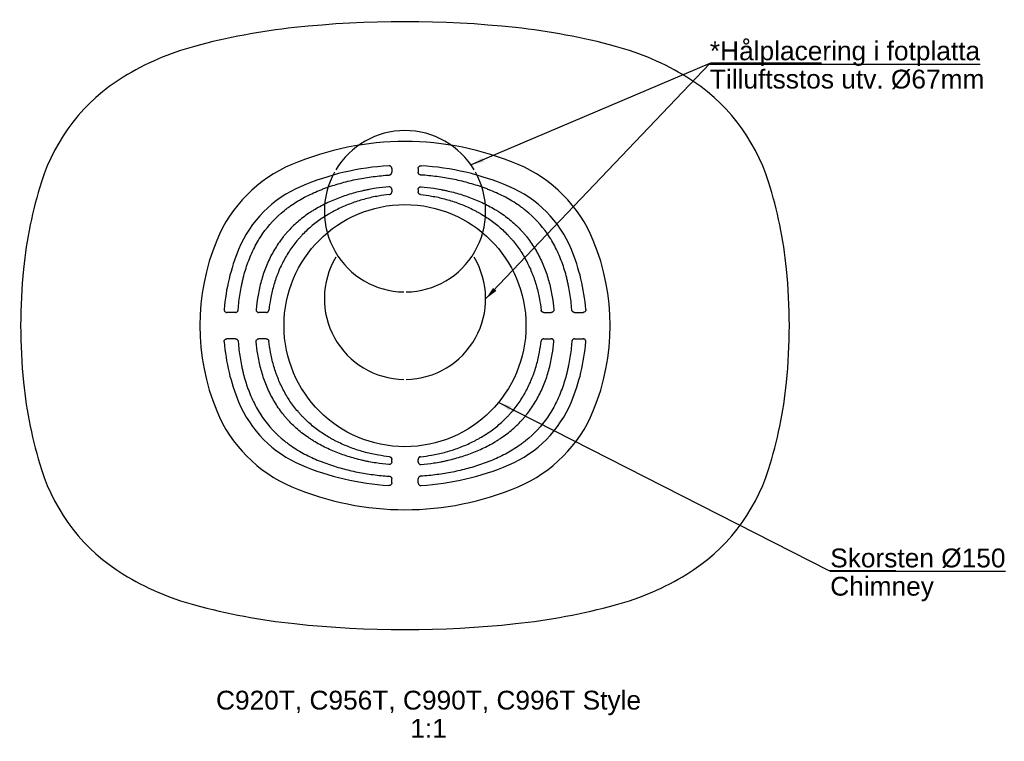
# Model space of a CAD drawing. Header units: millimetres. Extents: x -287 to 446, y -309 to 227.
import ezdxf
from ezdxf.lldxf.tags import DXFTag

# ---------------------------------------------------------------- set-up
doc = ezdxf.new("R2010")
doc.units = ezdxf.units.MM
for name, color, linetype in [('dimension', 7, 'Continuous'), ('DSN1022450', 7, 'Continuous'), ('DSN1069040', 7, 'Continuous'), ('DSN1070029', 7, 'Continuous')]:
    doc.layers.add(name, color=color, linetype=linetype)
tags = doc.linetypes.add('HIDDEN2', pattern=[4.7625, 3.175, -1.5875]).pattern_tags.tags
tags[6:7] = [DXFTag(74, 4), DXFTag(75, 0), DXFTag(340, '0'), DXFTag(46, 0.0), DXFTag(50, 0.0), DXFTag(44, 0.0), DXFTag(45, 0.0)]
tags[4:5] = [DXFTag(74, 4), DXFTag(75, 0), DXFTag(340, '0'), DXFTag(46, 0.0), DXFTag(50, 0.0), DXFTag(44, 0.0), DXFTag(45, 0.0)]

# ---------------------------------------------------------------- blocks, each defined once
blk = doc.blocks.new('SEANNOT_GROUP')
at = {"layer": 'dimension', "linetype": 'Continuous'}
blk.add_hatch(color=7, dxfattribs=at).paths.add_polyline_path([(79.08, -60.08), (69.61, -57.09), (77.6, -62.99)])
at = {"layer": 'dimension', "color": 7, "linetype": 'Continuous'}
blk.add_lwpolyline([(365.2, -182.26), (315.62, -182.26), (69.61, -57.09)], dxfattribs=at)
blk = doc.blocks.new('SEANNOT_GROUP1')
at = {"layer": 'dimension', "linetype": 'Continuous'}
blk.add_hatch(color=7, dxfattribs=at).paths.add_polyline_path([(57.51, 124.78), (49.13, 119.45), (58.79, 121.77)])
at = {"layer": 'dimension', "color": 7, "linetype": 'Continuous'}
blk.add_lwpolyline([(309.88, 195.09), (227.41, 195.09), (49.13, 119.45)], dxfattribs=at)
blk = doc.blocks.new('SEANNOT_GROUP2')
at = {"layer": 'dimension', "linetype": 'Continuous'}
blk.add_hatch(color=7, dxfattribs=at).paths.add_polyline_path([(65.58, 28.06), (60, 19.84), (67.95, 25.8)])
at = {"layer": 'dimension', "color": 7, "linetype": 'Continuous'}
blk.add_lwpolyline([(299, 194.82), (226.9, 194.82), (60, 19.84)], dxfattribs=at)
blk = doc.blocks.new('SE')
at = {"layer": 'DSN1070029', "color": 7, "linetype": 'Continuous'}
for centre, radius, start, end in [((-30.71, -258.75), 483.11, 96.1232, 105.11217), ((0, -545), 771, 83.8768, 96.1232), ((30.71, -258.75), 483.11, 74.88783, 83.8768), ((-104.05, 12.83), 201.8, 105.11217, 121.53946), ((104.05, 12.83), 201.8, 58.46054, 74.88783), ((-135.55, 64.15), 141.59, 121.53946, 162.43416), ((135.55, 64.15), 141.59, 17.56584, 58.46054), ((0, -79.2), 216.1, 67.06872, 112.93128), ((-43.44, 23.49), 104.6, 112.93128, 157.57416), ((43.44, 23.49), 104.6, 22.42584, 67.06872), ((35.5, 10), 321, 162.43416, 174.26083), ((-35.5, 10), 321, 5.73917, 17.56584), ((13.47, 0), 166.17, 157.57416, 202.42584), ((-13.47, 0), 166.17, 337.57416, 22.42584), ((135, 0), 421, 174.26083, 185.73917), ((-135, 0), 421, 354.26083, 5.73917), ((35.5, -10), 321, 185.73917, 197.56584), ((-35.5, -10), 321, 342.43416, 354.26083), ((-43.44, -23.49), 104.6, 202.42584, 247.06872), ((43.44, -23.49), 104.6, 292.93128, 337.57416), ((-135.55, -64.15), 141.59, 197.56584, 238.46054), ((135.55, -64.15), 141.59, 301.53946, 342.43416), ((0, 79.2), 216.1, 247.06872, 292.93128), ((-104.05, -12.83), 201.8, 238.46054, 254.88783), ((104.05, -12.83), 201.8, 285.11217, 301.53946), ((-30.71, 258.75), 483.11, 254.88783, 263.8768), ((30.71, 258.75), 483.11, 276.1232, 285.11217), ((0, 545), 771, 263.8768, 276.1232)]:
    blk.add_arc(centre, radius, start, end, dxfattribs=at)
blk = doc.blocks.new('SE1')
at = {"layer": 'DSN1069040', "color": 7, "linetype": 'HIDDEN2'}
for centre, start, end in [((0, 85), 30.85947, 149.14053), ((0, 85), 150.85947, 269.14053), ((0, 85), 270.85947, 29.14053), ((0, 20), 149.09882, 269.14053), ((0, 20), 270.85947, 30.90118)]:
    blk.add_arc(centre, 60, start, end, dxfattribs=at)
blk = doc.blocks.new('SE2')
at = {"layer": 'DSN1022450', "color": 7, "linetype": 'Continuous'}
for p, q in [((-9.81, 116.88), (-9.81, 113.99)), ((9.81, 116.88), (9.81, 113.99)), ((-9.81, 101.27), (-9.81, 99.45)), ((9.81, 101.27), (9.81, 99.45)), ((-126.14, 9.81), (-132.56, 9.81)), ((-103.24, 9.81), (-108.85, 9.81)), ((103.24, 9.81), (108.85, 9.81)), ((126.14, 9.81), (132.56, 9.81)), ((-126.14, -9.81), (-132.56, -9.81)), ((-103.24, -9.81), (-108.85, -9.81)), ((103.24, -9.81), (108.85, -9.81)), ((126.14, -9.81), (132.56, -9.81)), ((-9.81, -101.27), (-9.81, -99.45)), ((9.81, -101.27), (9.81, -99.45)), ((-9.81, -116.88), (-9.81, -113.99)), ((9.81, -116.88), (9.81, -113.99))]:
    blk.add_line(p, q, dxfattribs=at)
blk.add_circle((0, 0), 90.02, dxfattribs=at)
for centre, radius, start, end in [((0, -79.2), 198.44, 93.44695, 112.93128), ((0, -79.2), 198.44, 67.06872, 86.55305), ((-43.44, 23.49), 86.94, 112.93128, 157.57416), ((43.44, 23.49), 86.94, 22.42584, 67.06872), ((13.47, 0), 148.51, 157.57416, 175.37624), ((-13.47, 0), 148.51, 4.62376, 22.42584), ((13.47, 0), 148.51, 184.62376, 202.42584), ((-13.47, 0), 148.51, 337.57416, 355.37624), ((-43.44, -23.49), 86.94, 202.42584, 247.06872), ((43.44, -23.49), 86.94, 292.93128, 337.57416), ((0, 79.2), 198.44, 247.06872, 266.55305), ((0, 79.2), 198.44, 273.44695, 292.93128)]:
    blk.add_arc(centre, radius, start, end, dxfattribs=at)
for points, knots in [([(-9.81, 116.88), (-9.81, 117.02), (-9.83, 117.16), (-9.88, 117.42), (-9.92, 117.55), (-10.03, 117.8), (-10.1, 117.92), (-10.25, 118.14), (-10.34, 118.25), (-10.64, 118.52), (-10.87, 118.67), (-11.26, 118.81), (-11.39, 118.84), (-11.66, 118.88), (-11.79, 118.89), (-11.93, 118.88)], [0, 0, 0, 0, 0.125, 0.125, 0.25, 0.25, 0.375, 0.375, 0.5, 0.5, 0.75, 0.75, 0.875, 0.875, 1, 1, 1, 1]), ([(9.81, 116.88), (9.81, 117.02), (9.83, 117.16), (9.88, 117.42), (9.92, 117.55), (10.03, 117.8), (10.1, 117.92), (10.25, 118.14), (10.34, 118.25), (10.64, 118.52), (10.87, 118.67), (11.26, 118.81), (11.39, 118.84), (11.66, 118.88), (11.79, 118.89), (11.93, 118.88)], [0, 0, 0, 0, 0.125, 0.125, 0.25, 0.25, 0.375, 0.375, 0.5, 0.5, 0.75, 0.75, 0.875, 0.875, 1, 1, 1, 1]), ([(-124.14, 11.66), (-124.14, 11.76), (-124.13, 11.86), (-123.81, 15.92), (-123.35, 19.87), (-122.41, 25.78), (-122.06, 27.74), (-121.46, 30.68), (-121.25, 31.66), (-120.8, 33.62), (-120.57, 34.59), (-119.36, 39.42), (-118.2, 43.22), (-115.48, 50.68), (-113.91, 54.33), (-111.2, 59.67), (-110.23, 61.43), (-108.17, 64.9), (-107.08, 66.59), (-101.4, 74.79), (-96, 80.6), (-88.95, 86.25), (-88.15, 86.87), (-86.54, 88.08), (-85.72, 88.66), (-83.25, 90.38), (-81.57, 91.47), (-76.46, 94.58), (-72.94, 96.43), (-67.53, 98.95), (-65.7, 99.74), (-62.92, 100.87), (-61.99, 101.24), (-60.12, 101.95), (-59.18, 102.3), (-54.47, 103.97), (-50.68, 105.15), (-43.05, 107.23), (-39.21, 108.13), (-31.48, 109.67), (-27.6, 110.31), (-19.79, 111.33), (-15.86, 111.72), (-11.84, 111.98), (-11.76, 111.99), (-11.68, 111.99)], [0, 0, 0, 0, 0.001753, 0.001753, 0.072959, 0.072959, 0.108561, 0.108561, 0.126363, 0.126363, 0.144164, 0.144164, 0.215369, 0.215369, 0.286575, 0.286575, 0.322177, 0.322177, 0.35778, 0.35778, 0.500191, 0.500191, 0.517992, 0.517992, 0.535794, 0.535794, 0.571396, 0.571396, 0.642602, 0.642602, 0.678204, 0.678204, 0.696006, 0.696006, 0.713807, 0.713807, 0.785012, 0.785012, 0.856218, 0.856218, 0.927423, 0.927423, 0.998629, 0.998629, 1, 1, 1, 1]), ([(-11.68, 111.99), (-11.56, 112), (-11.43, 112.02), (-11.19, 112.08), (-11.07, 112.13), (-10.85, 112.23), (-10.74, 112.3), (-10.54, 112.44), (-10.44, 112.53), (-10.27, 112.71), (-10.19, 112.81), (-10.06, 113.02), (-10, 113.13), (-9.86, 113.48), (-9.81, 113.73), (-9.81, 113.99)], [0, 0, 0, 0, 0.125, 0.125, 0.25, 0.25, 0.375, 0.375, 0.5, 0.5, 0.625, 0.625, 0.75, 0.75, 1, 1, 1, 1]), ([(11.68, 111.99), (11.56, 112), (11.43, 112.02), (11.19, 112.08), (11.07, 112.13), (10.85, 112.23), (10.74, 112.3), (10.54, 112.44), (10.44, 112.53), (10.27, 112.71), (10.19, 112.81), (10.06, 113.02), (10, 113.13), (9.86, 113.48), (9.81, 113.73), (9.81, 113.99)], [0, 0, 0, 0, 0.125, 0.125, 0.25, 0.25, 0.375, 0.375, 0.5, 0.5, 0.625, 0.625, 0.75, 0.75, 1, 1, 1, 1]), ([(124.14, 11.66), (124.14, 11.76), (124.13, 11.86), (123.81, 15.92), (123.35, 19.87), (122.41, 25.78), (122.06, 27.74), (121.46, 30.68), (121.25, 31.66), (120.8, 33.62), (120.57, 34.59), (119.36, 39.42), (118.2, 43.22), (115.48, 50.68), (113.91, 54.33), (111.2, 59.67), (110.23, 61.43), (108.17, 64.9), (107.08, 66.59), (101.4, 74.79), (96, 80.6), (88.95, 86.25), (88.15, 86.87), (86.54, 88.08), (85.72, 88.66), (83.25, 90.38), (81.57, 91.47), (76.46, 94.58), (72.94, 96.43), (67.53, 98.95), (65.7, 99.74), (62.92, 100.87), (61.99, 101.24), (60.12, 101.95), (59.18, 102.3), (54.47, 103.97), (50.68, 105.15), (43.05, 107.23), (39.21, 108.13), (31.48, 109.67), (27.6, 110.31), (19.79, 111.33), (15.86, 111.72), (11.84, 111.98), (11.76, 111.99), (11.68, 111.99)], [0, 0, 0, 0, 0.001753, 0.001753, 0.072959, 0.072959, 0.108561, 0.108561, 0.126363, 0.126363, 0.144164, 0.144164, 0.215369, 0.215369, 0.286575, 0.286575, 0.322177, 0.322177, 0.35778, 0.35778, 0.500191, 0.500191, 0.517992, 0.517992, 0.535794, 0.535794, 0.571396, 0.571396, 0.642602, 0.642602, 0.678204, 0.678204, 0.696006, 0.696006, 0.713807, 0.713807, 0.785012, 0.785012, 0.856218, 0.856218, 0.927423, 0.927423, 0.998629, 0.998629, 1, 1, 1, 1]), ([(-11.98, 103.26), (-15.16, 102.99), (-18.33, 102.61), (-23.26, 101.86), (-25.04, 101.56), (-27.69, 101.05), (-28.57, 100.87), (-30.34, 100.49), (-31.22, 100.3), (-35.61, 99.28), (-39.06, 98.33), (-45.88, 96.17), (-49.23, 94.95), (-55.83, 92.24), (-59.07, 90.74), (-63.83, 88.23), (-65.4, 87.35), (-67.72, 85.97), (-68.49, 85.49), (-70.01, 84.53), (-70.76, 84.04), (-74.48, 81.54), (-77.32, 79.38), (-82.7, 74.72), (-85.24, 72.22), (-88.23, 68.86), (-88.82, 68.18), (-89.97, 66.79), (-90.54, 66.09), (-92.2, 63.97), (-93.25, 62.52), (-96.26, 58.09), (-98.08, 55.02), (-101.34, 48.68), (-102.8, 45.4), (-105.35, 38.64), (-106.43, 35.22), (-108.26, 28.33), (-109.01, 24.85), (-110.13, 18.25), (-110.54, 15.13), (-110.84, 12)], [0, 0, 0, 0, 0.064557, 0.064557, 0.100862, 0.100862, 0.119014, 0.119014, 0.137166, 0.137166, 0.209776, 0.209776, 0.282385, 0.282385, 0.354995, 0.354995, 0.3913, 0.3913, 0.409452, 0.409452, 0.427604, 0.427604, 0.500214, 0.500214, 0.572823, 0.572823, 0.590976, 0.590976, 0.609128, 0.609128, 0.645433, 0.645433, 0.718042, 0.718042, 0.790652, 0.790652, 0.863261, 0.863261, 0.935871, 0.935871, 1, 1, 1, 1]), ([(-9.81, 101.27), (-9.81, 101.41), (-9.83, 101.54), (-9.88, 101.81), (-9.93, 101.94), (-10.04, 102.2), (-10.11, 102.32), (-10.27, 102.54), (-10.36, 102.65), (-10.66, 102.92), (-10.9, 103.07), (-11.29, 103.2), (-11.43, 103.23), (-11.7, 103.27), (-11.84, 103.27), (-11.98, 103.26)], [0, 0, 0, 0, 0.125, 0.125, 0.25, 0.25, 0.375, 0.375, 0.5, 0.5, 0.75, 0.75, 0.875, 0.875, 1, 1, 1, 1]), ([(9.81, 101.27), (9.81, 101.41), (9.83, 101.54), (9.88, 101.81), (9.93, 101.94), (10.04, 102.2), (10.11, 102.32), (10.27, 102.54), (10.36, 102.65), (10.66, 102.92), (10.9, 103.07), (11.29, 103.2), (11.43, 103.23), (11.7, 103.27), (11.84, 103.27), (11.98, 103.26)], [0, 0, 0, 0, 0.125, 0.125, 0.25, 0.25, 0.375, 0.375, 0.5, 0.5, 0.75, 0.75, 0.875, 0.875, 1, 1, 1, 1]), ([(11.98, 103.26), (15.16, 102.99), (18.33, 102.61), (23.26, 101.86), (25.04, 101.56), (27.69, 101.05), (28.57, 100.87), (30.34, 100.49), (31.22, 100.3), (35.61, 99.28), (39.06, 98.33), (45.88, 96.17), (49.23, 94.95), (55.83, 92.24), (59.07, 90.74), (63.83, 88.23), (65.4, 87.35), (67.72, 85.97), (68.49, 85.49), (70.01, 84.53), (70.76, 84.04), (74.48, 81.54), (77.32, 79.38), (82.7, 74.72), (85.24, 72.22), (88.23, 68.86), (88.82, 68.18), (89.97, 66.79), (90.54, 66.09), (92.2, 63.97), (93.25, 62.52), (96.26, 58.09), (98.08, 55.02), (101.34, 48.68), (102.8, 45.4), (105.35, 38.64), (106.43, 35.22), (108.26, 28.33), (109.01, 24.85), (110.13, 18.25), (110.54, 15.13), (110.84, 12)], [0, 0, 0, 0, 0.064557, 0.064557, 0.100862, 0.100862, 0.119014, 0.119014, 0.137166, 0.137166, 0.209776, 0.209776, 0.282385, 0.282385, 0.354995, 0.354995, 0.3913, 0.3913, 0.409452, 0.409452, 0.427604, 0.427604, 0.500214, 0.500214, 0.572823, 0.572823, 0.590976, 0.590976, 0.609128, 0.609128, 0.645433, 0.645433, 0.718042, 0.718042, 0.790652, 0.790652, 0.863261, 0.863261, 0.935871, 0.935871, 1, 1, 1, 1]), ([(-11.61, 97.47), (-14.33, 97.19), (-17.04, 96.82), (-21.36, 96.07), (-22.98, 95.75), (-26.22, 95.04), (-27.84, 94.65), (-32.64, 93.38), (-35.8, 92.4), (-41.99, 90.16), (-45.04, 88.91), (-49.53, 86.82), (-51.01, 86.09), (-53.21, 84.93), (-53.94, 84.54), (-55.39, 83.73), (-56.11, 83.31), (-59.69, 81.2), (-62.44, 79.38), (-67.74, 75.47), (-70.27, 73.38), (-73.9, 70.01), (-75.08, 68.86), (-76.81, 67.06), (-77.37, 66.46), (-78.49, 65.22), (-79.05, 64.59), (-81.75, 61.43), (-83.75, 58.8), (-87.41, 53.36), (-89.08, 50.55), (-92.12, 44.74), (-93.48, 41.76), (-95, 37.92), (-95.29, 37.14), (-95.86, 35.58), (-96.14, 34.8), (-96.93, 32.43), (-97.42, 30.85), (-98.77, 26.08), (-99.5, 22.88), (-100.58, 16.98), (-100.97, 14.3), (-101.26, 11.6)], [0, 0, 0, 0, 0.060654, 0.060654, 0.097272, 0.097272, 0.133889, 0.133889, 0.207125, 0.207125, 0.280361, 0.280361, 0.316978, 0.316978, 0.335287, 0.335287, 0.353596, 0.353596, 0.426832, 0.426832, 0.500067, 0.500067, 0.536685, 0.536685, 0.554994, 0.554994, 0.573303, 0.573303, 0.646538, 0.646538, 0.719774, 0.719774, 0.793009, 0.793009, 0.811318, 0.811318, 0.829627, 0.829627, 0.866245, 0.866245, 0.93948, 0.93948, 1, 1, 1, 1]), ([(-11.61, 97.47), (-11.36, 97.49), (-11.13, 97.56), (-10.8, 97.73), (-10.7, 97.79), (-10.5, 97.94), (-10.41, 98.02), (-10.25, 98.21), (-10.17, 98.3), (-10.05, 98.51), (-9.99, 98.62), (-9.86, 98.96), (-9.81, 99.21), (-9.81, 99.45)], [0, 0, 0, 0, 0.25, 0.25, 0.375, 0.375, 0.5, 0.5, 0.625, 0.625, 0.75, 0.75, 1, 1, 1, 1]), ([(11.61, 97.47), (11.36, 97.49), (11.13, 97.56), (10.8, 97.73), (10.7, 97.79), (10.5, 97.94), (10.41, 98.02), (10.25, 98.21), (10.17, 98.3), (10.05, 98.51), (9.99, 98.62), (9.86, 98.96), (9.81, 99.21), (9.81, 99.45)], [0, 0, 0, 0, 0.25, 0.25, 0.375, 0.375, 0.5, 0.5, 0.625, 0.625, 0.75, 0.75, 1, 1, 1, 1]), ([(11.61, 97.47), (14.33, 97.19), (17.04, 96.82), (21.36, 96.07), (22.98, 95.75), (26.22, 95.04), (27.84, 94.65), (32.64, 93.38), (35.8, 92.4), (41.99, 90.16), (45.04, 88.91), (49.53, 86.82), (51.01, 86.09), (53.21, 84.93), (53.94, 84.54), (55.39, 83.73), (56.11, 83.31), (59.69, 81.2), (62.44, 79.38), (67.74, 75.47), (70.27, 73.38), (73.9, 70.01), (75.08, 68.86), (76.81, 67.06), (77.37, 66.46), (78.49, 65.22), (79.05, 64.59), (81.75, 61.43), (83.75, 58.8), (87.41, 53.36), (89.08, 50.55), (92.12, 44.74), (93.48, 41.76), (95, 37.92), (95.29, 37.14), (95.86, 35.58), (96.14, 34.8), (96.93, 32.43), (97.42, 30.85), (98.77, 26.08), (99.5, 22.88), (100.58, 16.98), (100.97, 14.3), (101.26, 11.6)], [0, 0, 0, 0, 0.060654, 0.060654, 0.097272, 0.097272, 0.133889, 0.133889, 0.207125, 0.207125, 0.280361, 0.280361, 0.316978, 0.316978, 0.335287, 0.335287, 0.353596, 0.353596, 0.426832, 0.426832, 0.500067, 0.500067, 0.536685, 0.536685, 0.554994, 0.554994, 0.573303, 0.573303, 0.646538, 0.646538, 0.719774, 0.719774, 0.793009, 0.793009, 0.811318, 0.811318, 0.829627, 0.829627, 0.866245, 0.866245, 0.93948, 0.93948, 1, 1, 1, 1]), ([(-134.55, 11.97), (-134.56, 11.83), (-134.56, 11.7), (-134.53, 11.42), (-134.49, 11.29), (-134.4, 11.03), (-134.35, 10.91), (-134.21, 10.67), (-134.12, 10.56), (-133.84, 10.26), (-133.61, 10.09), (-133.24, 9.93), (-133.11, 9.88), (-132.84, 9.83), (-132.7, 9.81), (-132.56, 9.81)], [0, 0, 0, 0, 0.125, 0.125, 0.25, 0.25, 0.375, 0.375, 0.5, 0.5, 0.75, 0.75, 0.875, 0.875, 1, 1, 1, 1]), ([(-126.14, 9.81), (-126.01, 9.81), (-125.89, 9.83), (-125.64, 9.87), (-125.52, 9.91), (-125.29, 10), (-125.18, 10.05), (-124.97, 10.18), (-124.87, 10.26), (-124.69, 10.43), (-124.6, 10.52), (-124.46, 10.72), (-124.39, 10.83), (-124.23, 11.17), (-124.16, 11.41), (-124.14, 11.66)], [0, 0, 0, 0, 0.125, 0.125, 0.25, 0.25, 0.375, 0.375, 0.5, 0.5, 0.625, 0.625, 0.75, 0.75, 1, 1, 1, 1]), ([(-110.84, 12), (-110.85, 11.86), (-110.85, 11.72), (-110.82, 11.45), (-110.79, 11.31), (-110.7, 11.05), (-110.64, 10.92), (-110.5, 10.68), (-110.42, 10.57), (-110.14, 10.26), (-109.91, 10.1), (-109.53, 9.93), (-109.4, 9.89), (-109.12, 9.83), (-108.99, 9.81), (-108.85, 9.81)], [0, 0, 0, 0, 0.125, 0.125, 0.25, 0.25, 0.375, 0.375, 0.5, 0.5, 0.75, 0.75, 0.875, 0.875, 1, 1, 1, 1]), ([(-103.24, 9.81), (-103, 9.81), (-102.76, 9.86), (-102.41, 9.99), (-102.3, 10.04), (-102.1, 10.17), (-102, 10.24), (-101.82, 10.41), (-101.73, 10.5), (-101.59, 10.69), (-101.52, 10.79), (-101.35, 11.12), (-101.28, 11.36), (-101.26, 11.6)], [0, 0, 0, 0, 0.25, 0.25, 0.375, 0.375, 0.5, 0.5, 0.625, 0.625, 0.75, 0.75, 1, 1, 1, 1]), ([(103.24, 9.81), (103, 9.81), (102.76, 9.86), (102.41, 9.99), (102.3, 10.04), (102.1, 10.17), (102, 10.24), (101.82, 10.41), (101.73, 10.5), (101.59, 10.69), (101.52, 10.79), (101.35, 11.12), (101.28, 11.36), (101.26, 11.6)], [0, 0, 0, 0, 0.25, 0.25, 0.375, 0.375, 0.5, 0.5, 0.625, 0.625, 0.75, 0.75, 1, 1, 1, 1]), ([(110.84, 12), (110.85, 11.86), (110.85, 11.72), (110.82, 11.45), (110.79, 11.31), (110.7, 11.05), (110.64, 10.92), (110.5, 10.68), (110.42, 10.57), (110.14, 10.26), (109.91, 10.1), (109.53, 9.93), (109.4, 9.89), (109.12, 9.83), (108.99, 9.81), (108.85, 9.81)], [0, 0, 0, 0, 0.125, 0.125, 0.25, 0.25, 0.375, 0.375, 0.5, 0.5, 0.75, 0.75, 0.875, 0.875, 1, 1, 1, 1]), ([(126.14, 9.81), (126.01, 9.81), (125.89, 9.83), (125.64, 9.87), (125.52, 9.91), (125.29, 10), (125.18, 10.05), (124.97, 10.18), (124.87, 10.26), (124.69, 10.43), (124.6, 10.52), (124.46, 10.72), (124.39, 10.83), (124.23, 11.17), (124.16, 11.41), (124.14, 11.66)], [0, 0, 0, 0, 0.125, 0.125, 0.25, 0.25, 0.375, 0.375, 0.5, 0.5, 0.625, 0.625, 0.75, 0.75, 1, 1, 1, 1]), ([(134.55, 11.97), (134.56, 11.83), (134.56, 11.7), (134.53, 11.42), (134.49, 11.29), (134.4, 11.03), (134.35, 10.91), (134.21, 10.67), (134.12, 10.56), (133.84, 10.26), (133.61, 10.09), (133.24, 9.93), (133.11, 9.88), (132.84, 9.83), (132.7, 9.81), (132.56, 9.81)], [0, 0, 0, 0, 0.125, 0.125, 0.25, 0.25, 0.375, 0.375, 0.5, 0.5, 0.75, 0.75, 0.875, 0.875, 1, 1, 1, 1]), ([(-134.55, -11.97), (-134.56, -11.83), (-134.56, -11.7), (-134.53, -11.42), (-134.49, -11.29), (-134.4, -11.03), (-134.35, -10.91), (-134.21, -10.67), (-134.12, -10.56), (-133.84, -10.26), (-133.61, -10.09), (-133.24, -9.93), (-133.11, -9.88), (-132.84, -9.83), (-132.7, -9.81), (-132.56, -9.81)], [0, 0, 0, 0, 0.125, 0.125, 0.25, 0.25, 0.375, 0.375, 0.5, 0.5, 0.75, 0.75, 0.875, 0.875, 1, 1, 1, 1]), ([(-126.14, -9.81), (-126.01, -9.81), (-125.89, -9.83), (-125.64, -9.87), (-125.52, -9.91), (-125.29, -10), (-125.18, -10.05), (-124.97, -10.18), (-124.87, -10.26), (-124.69, -10.43), (-124.6, -10.52), (-124.46, -10.72), (-124.39, -10.83), (-124.23, -11.17), (-124.16, -11.41), (-124.14, -11.66)], [0, 0, 0, 0, 0.125, 0.125, 0.25, 0.25, 0.375, 0.375, 0.5, 0.5, 0.625, 0.625, 0.75, 0.75, 1, 1, 1, 1]), ([(-124.14, -11.66), (-124.14, -11.76), (-124.13, -11.86), (-123.81, -15.92), (-123.35, -19.87), (-122.41, -25.78), (-122.06, -27.74), (-121.46, -30.68), (-121.25, -31.66), (-120.8, -33.62), (-120.57, -34.59), (-119.36, -39.42), (-118.2, -43.22), (-115.48, -50.68), (-113.91, -54.33), (-111.2, -59.67), (-110.23, -61.43), (-108.17, -64.9), (-107.08, -66.59), (-101.4, -74.79), (-96, -80.6), (-88.95, -86.25), (-88.15, -86.87), (-86.54, -88.08), (-85.72, -88.66), (-83.25, -90.38), (-81.57, -91.47), (-76.46, -94.58), (-72.94, -96.43), (-67.53, -98.95), (-65.7, -99.74), (-62.92, -100.87), (-61.99, -101.24), (-60.12, -101.95), (-59.18, -102.3), (-54.47, -103.97), (-50.68, -105.15), (-43.05, -107.23), (-39.21, -108.13), (-31.48, -109.67), (-27.6, -110.31), (-19.79, -111.33), (-15.86, -111.72), (-11.84, -111.98), (-11.76, -111.99), (-11.68, -111.99)], [0, 0, 0, 0, 0.001753, 0.001753, 0.072959, 0.072959, 0.108561, 0.108561, 0.126363, 0.126363, 0.144164, 0.144164, 0.215369, 0.215369, 0.286575, 0.286575, 0.322177, 0.322177, 0.35778, 0.35778, 0.500191, 0.500191, 0.517992, 0.517992, 0.535794, 0.535794, 0.571396, 0.571396, 0.642602, 0.642602, 0.678204, 0.678204, 0.696006, 0.696006, 0.713807, 0.713807, 0.785012, 0.785012, 0.856218, 0.856218, 0.927423, 0.927423, 0.998629, 0.998629, 1, 1, 1, 1]), ([(-110.84, -12), (-110.85, -11.86), (-110.85, -11.72), (-110.82, -11.45), (-110.79, -11.31), (-110.7, -11.05), (-110.64, -10.92), (-110.5, -10.68), (-110.42, -10.57), (-110.14, -10.26), (-109.91, -10.1), (-109.53, -9.93), (-109.4, -9.89), (-109.12, -9.83), (-108.99, -9.81), (-108.85, -9.81)], [0, 0, 0, 0, 0.125, 0.125, 0.25, 0.25, 0.375, 0.375, 0.5, 0.5, 0.75, 0.75, 0.875, 0.875, 1, 1, 1, 1]), ([(-11.98, -103.26), (-15.16, -102.99), (-18.33, -102.61), (-23.26, -101.86), (-25.04, -101.56), (-27.69, -101.05), (-28.57, -100.87), (-30.34, -100.49), (-31.22, -100.3), (-35.61, -99.28), (-39.06, -98.33), (-45.88, -96.17), (-49.23, -94.95), (-55.83, -92.24), (-59.07, -90.74), (-63.83, -88.23), (-65.4, -87.35), (-67.72, -85.97), (-68.49, -85.49), (-70.01, -84.53), (-70.76, -84.04), (-74.48, -81.54), (-77.32, -79.38), (-82.7, -74.72), (-85.24, -72.22), (-88.23, -68.86), (-88.82, -68.18), (-89.97, -66.79), (-90.54, -66.09), (-92.2, -63.97), (-93.25, -62.52), (-96.26, -58.09), (-98.08, -55.02), (-101.34, -48.68), (-102.8, -45.4), (-105.35, -38.64), (-106.43, -35.22), (-108.26, -28.33), (-109.01, -24.85), (-110.13, -18.25), (-110.54, -15.13), (-110.84, -12)], [0, 0, 0, 0, 0.064557, 0.064557, 0.100862, 0.100862, 0.119014, 0.119014, 0.137166, 0.137166, 0.209776, 0.209776, 0.282385, 0.282385, 0.354995, 0.354995, 0.3913, 0.3913, 0.409452, 0.409452, 0.427604, 0.427604, 0.500214, 0.500214, 0.572823, 0.572823, 0.590976, 0.590976, 0.609128, 0.609128, 0.645433, 0.645433, 0.718042, 0.718042, 0.790652, 0.790652, 0.863261, 0.863261, 0.935871, 0.935871, 1, 1, 1, 1]), ([(-103.24, -9.81), (-103, -9.81), (-102.76, -9.86), (-102.41, -9.99), (-102.3, -10.04), (-102.1, -10.17), (-102, -10.24), (-101.82, -10.41), (-101.73, -10.5), (-101.59, -10.69), (-101.52, -10.79), (-101.35, -11.12), (-101.28, -11.36), (-101.26, -11.6)], [0, 0, 0, 0, 0.25, 0.25, 0.375, 0.375, 0.5, 0.5, 0.625, 0.625, 0.75, 0.75, 1, 1, 1, 1]), ([(-11.61, -97.47), (-14.33, -97.19), (-17.04, -96.82), (-21.36, -96.07), (-22.98, -95.75), (-26.22, -95.04), (-27.84, -94.65), (-32.64, -93.38), (-35.8, -92.4), (-41.99, -90.16), (-45.04, -88.91), (-49.53, -86.82), (-51.01, -86.09), (-53.21, -84.93), (-53.94, -84.54), (-55.39, -83.73), (-56.11, -83.31), (-59.69, -81.2), (-62.44, -79.38), (-67.74, -75.47), (-70.27, -73.38), (-73.9, -70.01), (-75.08, -68.86), (-76.81, -67.06), (-77.37, -66.46), (-78.49, -65.22), (-79.05, -64.59), (-81.75, -61.43), (-83.75, -58.8), (-87.41, -53.36), (-89.08, -50.55), (-92.12, -44.74), (-93.48, -41.76), (-95, -37.92), (-95.29, -37.14), (-95.86, -35.58), (-96.14, -34.8), (-96.93, -32.43), (-97.42, -30.85), (-98.77, -26.08), (-99.5, -22.88), (-100.58, -16.98), (-100.97, -14.3), (-101.26, -11.6)], [0, 0, 0, 0, 0.060654, 0.060654, 0.097272, 0.097272, 0.133889, 0.133889, 0.207125, 0.207125, 0.280361, 0.280361, 0.316978, 0.316978, 0.335287, 0.335287, 0.353596, 0.353596, 0.426832, 0.426832, 0.500067, 0.500067, 0.536685, 0.536685, 0.554994, 0.554994, 0.573303, 0.573303, 0.646538, 0.646538, 0.719774, 0.719774, 0.793009, 0.793009, 0.811318, 0.811318, 0.829627, 0.829627, 0.866245, 0.866245, 0.93948, 0.93948, 1, 1, 1, 1]), ([(11.61, -97.47), (14.33, -97.19), (17.04, -96.82), (21.36, -96.07), (22.98, -95.75), (26.22, -95.04), (27.84, -94.65), (32.64, -93.38), (35.8, -92.4), (41.99, -90.16), (45.04, -88.91), (49.53, -86.82), (51.01, -86.09), (53.21, -84.93), (53.94, -84.54), (55.39, -83.73), (56.11, -83.31), (59.69, -81.2), (62.44, -79.38), (67.74, -75.47), (70.27, -73.38), (73.9, -70.01), (75.08, -68.86), (76.81, -67.06), (77.37, -66.46), (78.49, -65.22), (79.05, -64.59), (81.75, -61.43), (83.75, -58.8), (87.41, -53.36), (89.08, -50.55), (92.12, -44.74), (93.48, -41.76), (95, -37.92), (95.29, -37.14), (95.86, -35.58), (96.14, -34.8), (96.93, -32.43), (97.42, -30.85), (98.77, -26.08), (99.5, -22.88), (100.58, -16.98), (100.97, -14.3), (101.26, -11.6)], [0, 0, 0, 0, 0.060654, 0.060654, 0.097272, 0.097272, 0.133889, 0.133889, 0.207125, 0.207125, 0.280361, 0.280361, 0.316978, 0.316978, 0.335287, 0.335287, 0.353596, 0.353596, 0.426832, 0.426832, 0.500067, 0.500067, 0.536685, 0.536685, 0.554994, 0.554994, 0.573303, 0.573303, 0.646538, 0.646538, 0.719774, 0.719774, 0.793009, 0.793009, 0.811318, 0.811318, 0.829627, 0.829627, 0.866245, 0.866245, 0.93948, 0.93948, 1, 1, 1, 1]), ([(124.14, -11.66), (124.14, -11.76), (124.13, -11.86), (123.81, -15.92), (123.35, -19.87), (122.41, -25.78), (122.06, -27.74), (121.46, -30.68), (121.25, -31.66), (120.8, -33.62), (120.57, -34.59), (119.36, -39.42), (118.2, -43.22), (115.48, -50.68), (113.91, -54.33), (111.2, -59.67), (110.23, -61.43), (108.17, -64.9), (107.08, -66.59), (101.4, -74.79), (96, -80.6), (88.95, -86.25), (88.15, -86.87), (86.54, -88.08), (85.72, -88.66), (83.25, -90.38), (81.57, -91.47), (76.46, -94.58), (72.94, -96.43), (67.53, -98.95), (65.7, -99.74), (62.92, -100.87), (61.99, -101.24), (60.12, -101.95), (59.18, -102.3), (54.47, -103.97), (50.68, -105.15), (43.05, -107.23), (39.21, -108.13), (31.48, -109.67), (27.6, -110.31), (19.79, -111.33), (15.86, -111.72), (11.84, -111.98), (11.76, -111.99), (11.68, -111.99)], [0, 0, 0, 0, 0.001753, 0.001753, 0.072959, 0.072959, 0.108561, 0.108561, 0.126363, 0.126363, 0.144164, 0.144164, 0.215369, 0.215369, 0.286575, 0.286575, 0.322177, 0.322177, 0.35778, 0.35778, 0.500191, 0.500191, 0.517992, 0.517992, 0.535794, 0.535794, 0.571396, 0.571396, 0.642602, 0.642602, 0.678204, 0.678204, 0.696006, 0.696006, 0.713807, 0.713807, 0.785012, 0.785012, 0.856218, 0.856218, 0.927423, 0.927423, 0.998629, 0.998629, 1, 1, 1, 1]), ([(11.98, -103.26), (15.16, -102.99), (18.33, -102.61), (23.26, -101.86), (25.04, -101.56), (27.69, -101.05), (28.57, -100.87), (30.34, -100.49), (31.22, -100.3), (35.61, -99.28), (39.06, -98.33), (45.88, -96.17), (49.23, -94.95), (55.83, -92.24), (59.07, -90.74), (63.83, -88.23), (65.4, -87.35), (67.72, -85.97), (68.49, -85.49), (70.01, -84.53), (70.76, -84.04), (74.48, -81.54), (77.32, -79.38), (82.7, -74.72), (85.24, -72.22), (88.23, -68.86), (88.82, -68.18), (89.97, -66.79), (90.54, -66.09), (92.2, -63.97), (93.25, -62.52), (96.26, -58.09), (98.08, -55.02), (101.34, -48.68), (102.8, -45.4), (105.35, -38.64), (106.43, -35.22), (108.26, -28.33), (109.01, -24.85), (110.13, -18.25), (110.54, -15.13), (110.84, -12)], [0, 0, 0, 0, 0.064557, 0.064557, 0.100862, 0.100862, 0.119014, 0.119014, 0.137166, 0.137166, 0.209776, 0.209776, 0.282385, 0.282385, 0.354995, 0.354995, 0.3913, 0.3913, 0.409452, 0.409452, 0.427604, 0.427604, 0.500214, 0.500214, 0.572823, 0.572823, 0.590976, 0.590976, 0.609128, 0.609128, 0.645433, 0.645433, 0.718042, 0.718042, 0.790652, 0.790652, 0.863261, 0.863261, 0.935871, 0.935871, 1, 1, 1, 1]), ([(103.24, -9.81), (103, -9.81), (102.76, -9.86), (102.41, -9.99), (102.3, -10.04), (102.1, -10.17), (102, -10.24), (101.82, -10.41), (101.73, -10.5), (101.59, -10.69), (101.52, -10.79), (101.35, -11.12), (101.28, -11.36), (101.26, -11.6)], [0, 0, 0, 0, 0.25, 0.25, 0.375, 0.375, 0.5, 0.5, 0.625, 0.625, 0.75, 0.75, 1, 1, 1, 1]), ([(110.84, -12), (110.85, -11.86), (110.85, -11.72), (110.82, -11.45), (110.79, -11.31), (110.7, -11.05), (110.64, -10.92), (110.5, -10.68), (110.42, -10.57), (110.14, -10.26), (109.91, -10.1), (109.53, -9.93), (109.4, -9.89), (109.12, -9.83), (108.99, -9.81), (108.85, -9.81)], [0, 0, 0, 0, 0.125, 0.125, 0.25, 0.25, 0.375, 0.375, 0.5, 0.5, 0.75, 0.75, 0.875, 0.875, 1, 1, 1, 1]), ([(126.14, -9.81), (126.01, -9.81), (125.89, -9.83), (125.64, -9.87), (125.52, -9.91), (125.29, -10), (125.18, -10.05), (124.97, -10.18), (124.87, -10.26), (124.69, -10.43), (124.6, -10.52), (124.46, -10.72), (124.39, -10.83), (124.23, -11.17), (124.16, -11.41), (124.14, -11.66)], [0, 0, 0, 0, 0.125, 0.125, 0.25, 0.25, 0.375, 0.375, 0.5, 0.5, 0.625, 0.625, 0.75, 0.75, 1, 1, 1, 1]), ([(134.55, -11.97), (134.56, -11.83), (134.56, -11.7), (134.53, -11.42), (134.49, -11.29), (134.4, -11.03), (134.35, -10.91), (134.21, -10.67), (134.12, -10.56), (133.84, -10.26), (133.61, -10.09), (133.24, -9.93), (133.11, -9.88), (132.84, -9.83), (132.7, -9.81), (132.56, -9.81)], [0, 0, 0, 0, 0.125, 0.125, 0.25, 0.25, 0.375, 0.375, 0.5, 0.5, 0.75, 0.75, 0.875, 0.875, 1, 1, 1, 1]), ([(-9.81, -101.27), (-9.81, -101.41), (-9.83, -101.54), (-9.88, -101.81), (-9.93, -101.94), (-10.04, -102.2), (-10.11, -102.32), (-10.27, -102.54), (-10.36, -102.65), (-10.66, -102.92), (-10.9, -103.07), (-11.29, -103.2), (-11.43, -103.23), (-11.7, -103.27), (-11.84, -103.27), (-11.98, -103.26)], [0, 0, 0, 0, 0.125, 0.125, 0.25, 0.25, 0.375, 0.375, 0.5, 0.5, 0.75, 0.75, 0.875, 0.875, 1, 1, 1, 1]), ([(-11.61, -97.47), (-11.36, -97.49), (-11.13, -97.56), (-10.8, -97.73), (-10.7, -97.79), (-10.5, -97.94), (-10.41, -98.02), (-10.25, -98.21), (-10.17, -98.3), (-10.05, -98.51), (-9.99, -98.62), (-9.86, -98.96), (-9.81, -99.21), (-9.81, -99.45)], [0, 0, 0, 0, 0.25, 0.25, 0.375, 0.375, 0.5, 0.5, 0.625, 0.625, 0.75, 0.75, 1, 1, 1, 1]), ([(11.61, -97.47), (11.36, -97.49), (11.13, -97.56), (10.8, -97.73), (10.7, -97.79), (10.5, -97.94), (10.41, -98.02), (10.25, -98.21), (10.17, -98.3), (10.05, -98.51), (9.99, -98.62), (9.86, -98.96), (9.81, -99.21), (9.81, -99.45)], [0, 0, 0, 0, 0.25, 0.25, 0.375, 0.375, 0.5, 0.5, 0.625, 0.625, 0.75, 0.75, 1, 1, 1, 1]), ([(9.81, -101.27), (9.81, -101.41), (9.83, -101.54), (9.88, -101.81), (9.93, -101.94), (10.04, -102.2), (10.11, -102.32), (10.27, -102.54), (10.36, -102.65), (10.66, -102.92), (10.9, -103.07), (11.29, -103.2), (11.43, -103.23), (11.7, -103.27), (11.84, -103.27), (11.98, -103.26)], [0, 0, 0, 0, 0.125, 0.125, 0.25, 0.25, 0.375, 0.375, 0.5, 0.5, 0.75, 0.75, 0.875, 0.875, 1, 1, 1, 1]), ([(-9.81, -116.88), (-9.81, -117.02), (-9.83, -117.16), (-9.88, -117.42), (-9.92, -117.55), (-10.03, -117.8), (-10.1, -117.92), (-10.25, -118.14), (-10.34, -118.25), (-10.64, -118.52), (-10.87, -118.67), (-11.26, -118.81), (-11.39, -118.84), (-11.66, -118.88), (-11.79, -118.89), (-11.93, -118.88)], [0, 0, 0, 0, 0.125, 0.125, 0.25, 0.25, 0.375, 0.375, 0.5, 0.5, 0.75, 0.75, 0.875, 0.875, 1, 1, 1, 1]), ([(-11.68, -111.99), (-11.56, -112), (-11.43, -112.02), (-11.19, -112.08), (-11.07, -112.13), (-10.85, -112.23), (-10.74, -112.3), (-10.54, -112.44), (-10.44, -112.53), (-10.27, -112.71), (-10.19, -112.81), (-10.06, -113.02), (-10, -113.13), (-9.86, -113.48), (-9.81, -113.73), (-9.81, -113.99)], [0, 0, 0, 0, 0.125, 0.125, 0.25, 0.25, 0.375, 0.375, 0.5, 0.5, 0.625, 0.625, 0.75, 0.75, 1, 1, 1, 1]), ([(11.68, -111.99), (11.56, -112), (11.43, -112.02), (11.19, -112.08), (11.07, -112.13), (10.85, -112.23), (10.74, -112.3), (10.54, -112.44), (10.44, -112.53), (10.27, -112.71), (10.19, -112.81), (10.06, -113.02), (10, -113.13), (9.86, -113.48), (9.81, -113.73), (9.81, -113.99)], [0, 0, 0, 0, 0.125, 0.125, 0.25, 0.25, 0.375, 0.375, 0.5, 0.5, 0.625, 0.625, 0.75, 0.75, 1, 1, 1, 1]), ([(9.81, -116.88), (9.81, -117.02), (9.83, -117.16), (9.88, -117.42), (9.92, -117.55), (10.03, -117.8), (10.1, -117.92), (10.25, -118.14), (10.34, -118.25), (10.64, -118.52), (10.87, -118.67), (11.26, -118.81), (11.39, -118.84), (11.66, -118.88), (11.79, -118.89), (11.93, -118.88)], [0, 0, 0, 0, 0.125, 0.125, 0.25, 0.25, 0.375, 0.375, 0.5, 0.5, 0.75, 0.75, 0.875, 0.875, 1, 1, 1, 1])]:
    blk.add_open_spline(points, degree=3, knots=knots, dxfattribs=at)

msp = doc.modelspace()

# ---------------------------------------------------------------- block references
for name in ['SE', 'SE1', 'SE2']:
    msp.add_blockref(name, (0, 0))
at = {"layer": 'dimension'}
for name in ['SEANNOT_GROUP1', 'SEANNOT_GROUP2', 'SEANNOT_GROUP']:
    msp.add_blockref(name, (0, 0), dxfattribs=at)

# ---------------------------------------------------------------- texts
at = {"layer": 'dimension', "char_height": 14}
for s, insert, width, attachment_point in [('{\\fArial|b0||i0||c0|p34;\\C7;\\L\\H14.;\\W1.;\\pxsm0.9;*Hålplacering i fotplatta\\P}{\\fArial|b0||i0||c0|p34;\\C7;\\H14.;\\W1.;\\pxsm0.9;Tilluftsstos utv. Ø67mm}', (226.85, 211.31), 206.0435, 1), ('{\\fArial|b0||i0||c0|p34;\\C7;\\L\\H14.;\\W1.;\\pxsm0.9;Skorsten Ø150\\P}{\\fArial|b0||i0||c0|p34;\\C7;\\H14.;\\W1.;\\pxsm0.9;Chimney}', (316.41, -165.76), 131.1739, 1), ('{\\fArial|b0||i0||c0|p34;\\C7;\\H14.;\\W1.;\\pxsm0.9;C920T, C956T, C990T, C996T Style\\P}{\\fArial|b0||i0||c0|p34;\\C7;\\H14.;\\W1.;\\pxsm0.9;1:1}', (17.51, -271.48), 479.0435, 2)]:
    msp.add_mtext(s, dxfattribs=dict(at, insert=insert, width=width, attachment_point=attachment_point))

doc.saveas('drawing.dxf')
